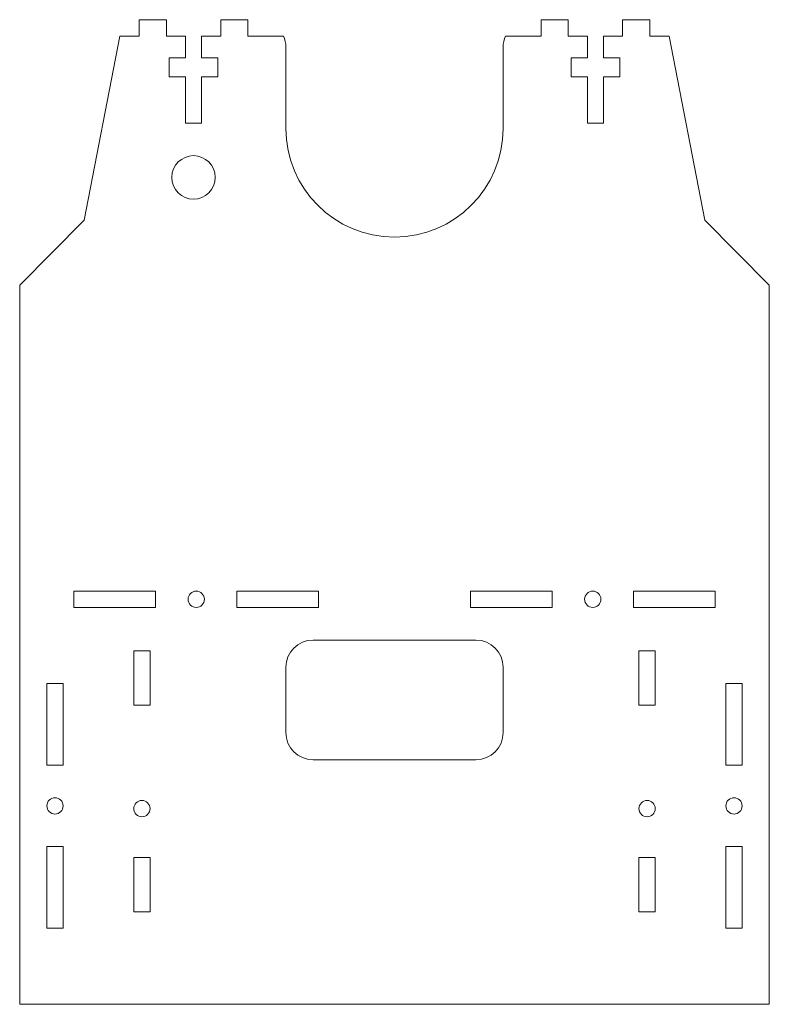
# Model space of a CAD drawing. Header units: millimetres. Extents: x -69 to 69, y 0 to 181.
import ezdxf

# ---------------------------------------------------------------- set-up
doc = ezdxf.new("R2010")
doc.units = ezdxf.units.MM

msp = doc.modelspace()

# ---------------------------------------------------------------- linework, layer by layer
at = {"color": 7, "linetype": 'Continuous', "lineweight": 15}
for p, q in [((-42, 181.11), (-47, 181.11)), ((-47, 178.11), (-47, 181.11)), ((-42, 181.11), (-42, 178.11)), ((-27, 181.11), (-32, 181.11)), ((-32, 178.11), (-32, 181.11)), ((-27, 181.11), (-27, 178.11)), ((32, 181.11), (27, 181.11)), ((27, 178.11), (27, 181.11)), ((32, 181.11), (32, 178.11)), ((47, 181.11), (42, 181.11)), ((42, 178.11), (42, 181.11)), ((47, 181.11), (47, 178.11)), ((-50.58, 178.11), (-57.1, 144.22)), ((-50.58, 178.11), (-47, 178.11)), ((-42, 178.11), (-38.5, 178.11)), ((-38.5, 178.11), (-38.5, 174.11)), ((-35.5, 178.11), (-32, 178.11)), ((-35.5, 174.11), (-35.5, 178.11)), ((-27, 178.11), (-20.42, 178.11)), ((20.42, 178.11), (27, 178.11)), ((32, 178.11), (35.5, 178.11)), ((35.5, 178.11), (35.5, 174.11)), ((38.5, 178.11), (42, 178.11)), ((38.5, 174.11), (38.5, 178.11)), ((47, 178.11), (50.58, 178.11)), ((57.1, 144.22), (50.58, 178.11)), ((-20, 161.11), (-20, 176.11)), ((20, 176.11), (20, 161.11)), ((-41.5, 174.11), (-41.5, 170.61)), ((-38.5, 174.11), (-41.5, 174.11)), ((-32.5, 174.11), (-35.5, 174.11)), ((-32.5, 170.61), (-32.5, 174.11)), ((32.5, 174.11), (32.5, 170.61)), ((35.5, 174.11), (32.5, 174.11)), ((41.5, 174.11), (38.5, 174.11)), ((41.5, 170.61), (41.5, 174.11)), ((-41.5, 170.61), (-38.5, 170.61)), ((-38.5, 170.61), (-38.5, 162.11)), ((-35.5, 170.61), (-32.5, 170.61)), ((-35.5, 162.11), (-35.5, 170.61)), ((32.5, 170.61), (35.5, 170.61)), ((35.5, 170.61), (35.5, 162.11)), ((38.5, 170.61), (41.5, 170.61)), ((38.5, 162.11), (38.5, 170.61)), ((-38.5, 162.11), (-35.5, 162.11)), ((35.5, 162.11), (38.5, 162.11)), ((-57.1, 144.22), (-69, 132.31)), ((69, 132.31), (57.1, 144.22)), ((-69, 132.31), (-69, 0)), ((69, 0), (69, 132.31)), ((-59, 76), (-59, 73)), ((-44, 76), (-59, 76)), ((-44, 73), (-44, 76)), ((-29, 76), (-29, 73)), ((-14, 76), (-29, 76)), ((-14, 73), (-14, 76)), ((14, 76), (14, 73)), ((29, 76), (14, 76)), ((29, 73), (29, 76)), ((44, 76), (44, 73)), ((59, 76), (44, 76)), ((59, 73), (59, 76)), ((-59, 73), (-44, 73)), ((-29, 73), (-14, 73)), ((14, 73), (29, 73)), ((44, 73), (59, 73)), ((15, 67), (-15, 67)), ((-48, 65), (-48, 55)), ((-45, 65), (-48, 65)), ((-45, 55), (-45, 65)), ((45, 65), (45, 55)), ((48, 65), (45, 65)), ((48, 55), (48, 65)), ((-20, 62), (-20, 50)), ((20, 50), (20, 62)), ((-64, 59), (-64, 44)), ((-61, 59), (-64, 59)), ((-61, 44), (-61, 59)), ((61, 59), (61, 44)), ((64, 59), (61, 59)), ((64, 44), (64, 59)), ((-48, 55), (-45, 55)), ((45, 55), (48, 55)), ((-64, 44), (-61, 44)), ((-15, 45), (15, 45)), ((61, 44), (64, 44)), ((-64, 29), (-64, 14)), ((-61, 29), (-64, 29)), ((-61, 14), (-61, 29)), ((61, 29), (61, 14)), ((64, 29), (61, 29)), ((64, 14), (64, 29)), ((-48, 27), (-48, 17)), ((-45, 27), (-48, 27)), ((-45, 17), (-45, 27)), ((45, 27), (45, 17)), ((48, 27), (45, 27)), ((48, 17), (48, 27)), ((-48, 17), (-45, 17)), ((45, 17), (48, 17)), ((-64, 14), (-61, 14)), ((61, 14), (64, 14)), ((-69, 0), (69, 0))]:
    msp.add_line(p, q, dxfattribs=at)
for centre, radius in [((-37, 152.11), 4), ((-36.5, 74.5), 1.5), ((36.5, 74.5), 1.5), ((-62.5, 36.5), 1.5), ((-46.5, 36), 1.5), ((46.5, 36), 1.5), ((62.5, 36.5), 1.5)]:
    msp.add_circle(centre, radius, dxfattribs=at)
for centre, radius, start, end in [((-25, 176.11), 5, 0, 23.5782), ((25, 176.11), 5, 156.4218, 180), ((0, 161.11), 20, 180, 0), ((-15, 62), 5, 90, 180), ((15, 62), 5, 0, 90), ((-15, 50), 5, 180, 270), ((15, 50), 5, 270, 0)]:
    msp.add_arc(centre, radius, start, end, dxfattribs=at)

doc.saveas('drawing.dxf')
